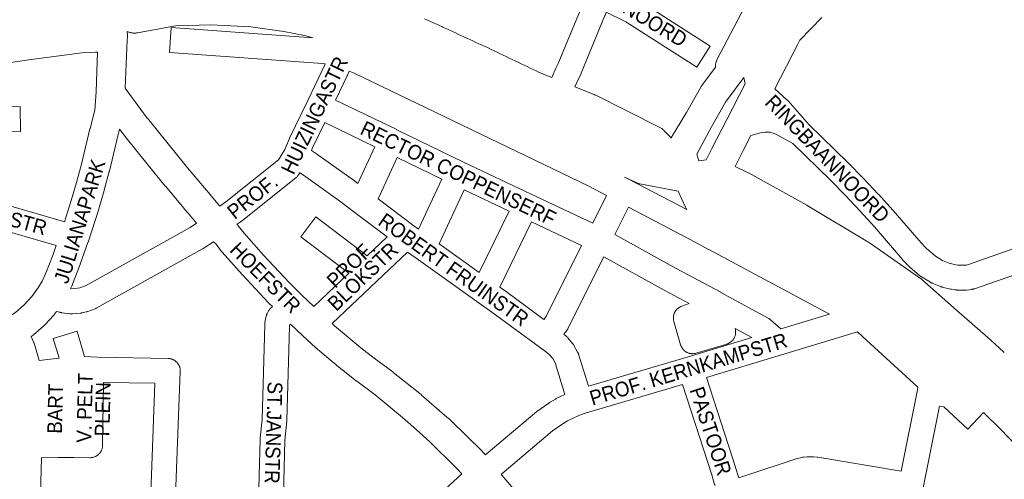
# Model space of a CAD drawing. Header units: metres. Extents: x 123819 to 142731, y 393440 to 405763.
# Tile 205 of 256: x 133947 to 134461, y 398452 to 398692. Entities that reach past the tile are written whole.
import ezdxf
from ezdxf.enums import TextEntityAlignment as Align

# ---------------------------------------------------------------- set-up
doc = ezdxf.new("R2010")
doc.units = ezdxf.units.M
doc.header["$MEASUREMENT"] = 0
for name, color, linetype, lineweight in [('gs-anno-wegen algemeen tekst', 7, 'Continuous', 0), ('gs-knt-aanvullende hoofdweg', 7, 'Continuous', 0), ('gs-knt-hoofdweg', 7, 'Continuous', 0), ('gs-knt-wegen algemeen', 7, 'Continuous', 0)]:
    doc.layers.add(name, color=color, linetype=linetype, lineweight=lineweight)
doc.styles.add('Style-Arial', font='arial.ttf')

msp = doc.modelspace()

# ---------------------------------------------------------------- linework, layer by layer
at = {"layer": 'gs-knt-aanvullende hoofdweg', "color": 7, "linetype": 'Continuous', "flags": 128}
for points in [[(134003.35, 398686.23), (134003.49, 398684.32), (134003.51, 398684.01), (134003.52, 398683.7), (134003.51, 398683.39), (134003.43, 398681.63), (134002.28, 398656.64)], [(134354.43, 398681.64), (134353.45, 398679.69), (134353.42, 398679.62), (134341.43, 398656.26)], [(134354.43, 398681.65), (134354.43, 398681.64)], [(133987.16, 398654.75), (133987.17, 398654.96), (133987.81, 398675.41)], [(134287.33, 398630.7), (134287.33, 398630.72), (134287.36, 398630.8), (134287.46, 398631.02), (134287.5, 398631.11), (134287.53, 398631.17), (134287.56, 398631.23), (134287.6, 398631.32), (134287.67, 398631.47), (134287.71, 398631.54), (134287.73, 398631.57), (134287.75, 398631.61), (134287.91, 398631.9), (134289.84, 398635.09), (134295.19, 398643.94), (134302.72, 398657.19), (134302.88, 398657.45), (134303.05, 398657.71), (134303.23, 398657.96), (134310.44, 398667.64)], [(134305.52, 398619.26), (134308.37, 398624.8), (134308.37, 398624.81), (134316.3, 398640.28), (134316.3, 398640.29), (134316.31, 398640.31), (134325.9, 398658.89), (134325.11, 398662.17), (134315.55, 398649.36), (134308.26, 398636.54), (134300.71, 398622.11), (134301.74, 398618.73)], [(134002.28, 398656.64), (134010.48, 398645.53), (134010.5, 398645.51), (134013.87, 398641), (134013.88, 398640.99), (134034.85, 398615.06), (134034.85, 398615.06), (134046.62, 398601.06), (134048, 398599.46), (134048.07, 398599.38), (134051.65, 398595.11)], [(133970.57, 398586.84), (133974.18, 398597.98), (133976.94, 398607.44), (133979.52, 398616.96), (133983.95, 398635.43), (133983.98, 398635.58), (133986.5, 398645.18), (133987.16, 398654.69)], [(133987.16, 398654.69), (133987.16, 398654.75)], [(133987.16, 398654.69), (133987.16, 398654.75)], [(134039.51, 398586.19), (134035.19, 398591.32), (134033.13, 398593.71), (134033.06, 398593.79), (134023.31, 398605.45), (134023.3, 398605.46), (134023.24, 398605.54), (134023.22, 398605.56), (134013.63, 398617.33), (134013.6, 398617.37), (134002.11, 398631.65), (134002.1, 398631.66), (134002.09, 398631.68), (134001.93, 398631.89), (133999.42, 398635.24), (133998.53, 398631.85), (133994.1, 398613.35), (133994.04, 398613.14), (133991.42, 398603.45), (133991.38, 398603.3), (133988.56, 398593.66), (133988.5, 398593.46), (133982.93, 398576.24), (133982.86, 398576.04), (133978.85, 398564.71), (133978.78, 398564.52), (133974.87, 398554.35), (133974.74, 398554.05), (133974.61, 398553.75), (133973.76, 398552.01)], [(134328.86, 398631.86), (134324.9, 398624.11), (134320.62, 398615.74)], [(134060.66, 398585.51), (134060.87, 398585.29), (134061.1, 398585.04), (134061.31, 398584.78), (134064.34, 398580.89), (134074.54, 398569.48), (134088.09, 398554.98), (134088.1, 398554.96), (134094.54, 398548.52), (134100.7, 398542.64)], [(133940.01, 398536.2), (133945.01, 398539.6), (133949.56, 398543.54), (133953.62, 398547.98), (133957.06, 398552.77), (133958.95, 398555.92), (133960.96, 398560.05), (133964.72, 398569.82), (133966.38, 398574.5)], [(134079.2, 398542.6), (134077.37, 398544.45), (134077.35, 398544.48), (134077.2, 398544.63), (134063.5, 398559.29), (134063.39, 398559.41), (134052.97, 398571.07), (134052.8, 398571.27), (134052.64, 398571.46), (134049.76, 398575.16), (134048.43, 398576.47)], [(133966.55, 398540.15), (133965.42, 398538.66), (133965.38, 398538.62), (133965.21, 398538.41), (133965.19, 398538.39), (133965, 398538.17), (133960.35, 398533.08), (133960.15, 398532.87), (133960.05, 398532.77), (133960.01, 398532.73), (133959.94, 398532.67), (133959.72, 398532.47), (133954.52, 398527.96), (133954.29, 398527.78), (133954.18, 398527.69), (133954.14, 398527.66), (133954.06, 398527.6), (133953.83, 398527.43), (133953.24, 398527.03)], [(134178.07, 398455.42), (134175.08, 398458.56), (134161.26, 398472.03), (134154.19, 398478.5), (134146.99, 398484.83), (134132.81, 398496.57), (134123.26, 398503.66), (134123.1, 398503.78), (134115.97, 398509.37), (134115.78, 398509.52), (134101.88, 398521.17), (134101.7, 398521.33), (134094.95, 398527.38), (134094.78, 398527.54), (134088.52, 398533.5)], [(134110.29, 398533.79), (134111.63, 398532.6), (134125.33, 398521.11), (134132.29, 398515.66), (134141.92, 398508.51), (134142.13, 398508.35), (134142.23, 398508.27), (134156.77, 398496.67), (134157.03, 398496.45), (134157.04, 398496.44), (134170.26, 398484.88), (134170.26, 398484.87), (134171.49, 398483.9), (134171.71, 398483.73), (134171.78, 398483.66), (134171.81, 398483.63), (134171.85, 398483.6), (134171.92, 398483.54), (134172.12, 398483.35), (134188.74, 398466.93), (134188.87, 398466.8), (134188.99, 398466.66), (134190.29, 398465.25)], [(134198.57, 398455.15), (134198.88, 398454.73), (134236.02, 398411.37)]]:
    msp.add_lwpolyline(points, dxfattribs=at)
at = {"layer": 'gs-knt-hoofdweg', "color": 7, "linetype": 'Continuous', "flags": 128}
for points in [[(134158.5, 398692.87), (134160.09, 398692.16), (134161.67, 398691.44), (134163.25, 398690.73), (134164.83, 398690.01), (134166.41, 398689.29), (134167.98, 398688.57), (134168.1, 398688.52), (134169.68, 398687.8), (134171.25, 398687.08), (134172.83, 398686.36), (134174.4, 398685.63), (134175.97, 398684.91), (134177.55, 398684.19), (134179.12, 398683.46), (134180.69, 398682.73), (134182.26, 398682), (134183.83, 398681.27), (134185.4, 398680.54), (134186.97, 398679.81), (134188.54, 398679.08), (134190.11, 398678.35), (134191.68, 398677.61), (134193.25, 398676.87), (134194.91, 398676.09), (134196.48, 398675.35), (134198.05, 398674.61), (134199.62, 398673.87), (134201.19, 398673.12), (134202.75, 398672.38), (134204.32, 398671.63), (134205.89, 398670.89), (134207.45, 398670.14), (134209.02, 398669.39), (134210.58, 398668.64), (134212.15, 398667.89), (134213.71, 398667.14), (134215.28, 398666.38), (134216.84, 398665.63), (134218.4, 398664.87), (134224.92, 398662.25)], [(134100.18, 398682.95), (134095.9, 398684.14), (134085.2, 398686.26), (134067.88, 398688.58), (134046.98, 398689.76), (134028.65, 398689.15), (134008.66, 398685.5), (134008.3, 398685.45), (134007.94, 398685.41), (134007.58, 398685.38), (134007.21, 398685.37), (134006.85, 398685.38), (134006.49, 398685.41), (134006.13, 398685.45), (134005.77, 398685.51), (134005.41, 398685.58), (134005.06, 398685.67), (134004.71, 398685.78), (134003.35, 398686.23)], [(133987.81, 398675.41), (133986.83, 398675.41), (133979.69, 398675.04), (133952.08, 398671.41), (133952.08, 398671.41), (133952.08, 398671.41)], [(133952.08, 398671.41), (133926.02, 398667.57), (133925.92, 398667.55), (133904.81, 398664.75), (133904.64, 398664.73), (133871.76, 398661.25), (133871.68, 398661.25), (133858.32, 398660)], [(134253.43, 398600.57), (134244.34, 398605.46), (134121.79, 398664.4), (134119.15, 398665.53)], [(134237.02, 398657.39), (134247, 398653.37), (134247.3, 398653.24), (134247.6, 398653.1), (134281.42, 398636.1), (134281.75, 398635.92), (134282.07, 398635.73), (134282.38, 398635.53), (134282.68, 398635.31), (134282.98, 398635.07), (134283.26, 398634.83), (134283.52, 398634.56), (134287.33, 398630.7)], [(134301.74, 398618.73), (134305.52, 398619.26)], [(134320.62, 398615.74), (134327.53, 398612.48), (134327.77, 398612.36), (134328, 398612.23), (134328.01, 398612.23), (134328.01, 398612.23)], [(134262.96, 398610.23), (134265.08, 398609.09), (134295.41, 398593.28)], [(134290.98, 398602.82), (134270.96, 398606.66), (134270.62, 398606.73), (134270.28, 398606.82), (134269.95, 398606.92), (134269.62, 398607.04), (134269.3, 398607.17), (134268.98, 398607.32), (134262.96, 398610.23)], [(134328.01, 398612.23), (134358.07, 398595.5), (134358.29, 398595.37), (134390.78, 398575.87), (134391.01, 398575.72), (134391.24, 398575.57), (134417.42, 398557.3), (134417.67, 398557.11), (134417.92, 398556.92), (134418.15, 398556.72), (134436.12, 398540.74), (134453.93, 398525.26), (134454.07, 398525.13), (134460.89, 398518.91), (134461.14, 398518.68)], [(134295.41, 398593.28), (134295.29, 398593.46), (134295.08, 398593.79), (134294.9, 398594.14), (134294.73, 398594.49), (134290.98, 398602.82)], [(134369.84, 398538.69), (134306.84, 398572.43), (134306.77, 398572.47), (134299.85, 398576.28), (134264.94, 398594.48)], [(134415.85, 398499.25), (134416.08, 398500.52), (134387.08, 398526.98), (134386.86, 398527.2), (134384.52, 398529.54)], [(134527.24, 398401.07), (134527.23, 398401.08), (134521.15, 398408.46), (134504.06, 398428.33), (134485.15, 398450.01), (134466.9, 398470.53), (134459.3, 398478.45), (134450.29, 398487.38)]]:
    msp.add_lwpolyline(points, dxfattribs=at)
at = {"layer": 'gs-knt-wegen algemeen', "color": 7, "linetype": 'Continuous', "flags": 128}
for points in [[(134310.44, 398667.64), (134310.43, 398667.74), (134310.41, 398668.05), (134310.4, 398668.37), (134310.41, 398668.68), (134310.43, 398668.99), (134310.47, 398669.3), (134310.52, 398669.61), (134310.59, 398669.92), (134310.67, 398670.22), (134310.77, 398670.52), (134310.88, 398670.81), (134311.01, 398671.1), (134311.14, 398671.38), (134327.53, 398702.66), (134327.66, 398702.89), (134335.2, 398715.97), (134335.35, 398716.22), (134405.09, 398825.82)], [(134224.92, 398662.25), (134227.32, 398667.38), (134228.36, 398669.58), (134240.58, 398699.23), (134241.34, 398701.71), (134234.24, 398704.61), (134226.67, 398707.29), (134219.11, 398709.45), (134203.51, 398713.31), (134187.74, 398716.4), (134179.9, 398717.64), (134163.9, 398719.57), (134155.99, 398720.23), (134139.94, 398720.97), (134126.44, 398720.94), (134119.96, 398713.97), (134117.91, 398711.6), (134115.65, 398708.99)], [(134365.91, 398693.53), (134354.43, 398681.65)], [(134354.43, 398681.65), (134354.43, 398681.64)], [(134354.43, 398681.64), (134354.43, 398681.64)], [(134051.65, 398595.11), (134054.89, 398597.37), (134082.33, 398619.24), (134085.65, 398624.58), (134088.02, 398630.31), (134088.09, 398630.47), (134088.16, 398630.63), (134097.56, 398650.23), (134106.29, 398668.43), (134106.64, 398669.3)], [(134119.15, 398665.53), (134118.3, 398663.4), (134118.22, 398663.2), (134118.13, 398663), (134112.11, 398650.44)], [(134341.43, 398656.26), (134347.71, 398650.62), (134347.9, 398650.44), (134348.09, 398650.26), (134348.26, 398650.06), (134359.33, 398637.44), (134359.33, 398637.44), (134359.33, 398637.43)], [(134112.11, 398650.44), (134144.02, 398634.99)], [(134132.61, 398626.05), (134106.47, 398638.7), (134099.98, 398625.16), (134099.54, 398624.09)], [(134359.33, 398637.43), (134379.54, 398617.85), (134379.67, 398617.72), (134387.54, 398609.65), (134387.62, 398609.56), (134395.34, 398601.35), (134395.42, 398601.26), (134403, 398592.91), (134403.11, 398592.79), (134417.69, 398575.83), (134420.33, 398573.11), (134425.14, 398569), (134428.89, 398566.75), (134432.27, 398565.36), (134435.85, 398564.49), (134437.03, 398564.31), (134440.31, 398564.27), (134441.23, 398564.24)], [(133927.3, 398633.84), (133918, 398602.12), (133970.16, 398586.97), (133970.57, 398586.84)], [(134144.02, 398634.99), (134144.02, 398634.98), (134144.03, 398634.98)], [(134144.02, 398634.99), (134144.02, 398634.98), (134144.03, 398634.98)], [(134144.03, 398634.98), (134178.97, 398618.06), (134214.18, 398601.37), (134246.34, 398586.12), (134253.43, 398600.57)], [(134444.16, 398551.63), (134441.48, 398551.29), (134441.19, 398551.27), (134440.9, 398551.25), (134440.6, 398551.25), (134436.43, 398551.29), (134436.13, 398551.3), (134435.82, 398551.33), (134435.52, 398551.37), (134433.6, 398551.66), (134433.32, 398551.71), (134433.05, 398551.77), (134428.71, 398552.82), (134428.47, 398552.89), (134428.24, 398552.96), (134428, 398553.04), (134427.77, 398553.13), (134423.48, 398554.9), (134423.26, 398554.99), (134423.04, 398555.1), (134422.82, 398555.21), (134422.61, 398555.33), (134417.98, 398558.11), (134417.75, 398558.26), (134417.53, 398558.41), (134417.31, 398558.57), (134417.1, 398558.74), (134411.64, 398563.41), (134411.4, 398563.62), (134411.18, 398563.84), (134408.2, 398566.92), (134408.07, 398567.06), (134407.95, 398567.2), (134393.3, 398584.23), (134385.82, 398592.47), (134378.18, 398600.6), (134370.41, 398608.57), (134350.69, 398627.68), (134341.91, 398632.59), (134341.01, 398632.99), (134338.68, 398633.61), (134336.34, 398633.75), (134333.9, 398633.41), (134328.86, 398631.86)], [(134441.24, 398564.24), (134441.88, 398564.46), (134467.74, 398573.41), (134585.92, 398615.76), (134633.85, 398633.13), (134635.17, 398633.63)], [(134123.81, 398606.87), (134132.61, 398626.05)], [(134099.54, 398624.09), (134102.67, 398622.04), (134102.89, 398621.89), (134122.02, 398608.23), (134122.18, 398608.12), (134123.81, 398606.87)], [(134155.36, 398583.03), (134167.54, 398609.13), (134144.33, 398620.37), (134134.43, 398598.8)], [(134642.88, 398622.61), (134638.38, 398620.92), (134638.32, 398620.9), (134590.32, 398603.5), (134472.1, 398561.14), (134472.03, 398561.11), (134445.49, 398551.94), (134445.3, 398551.88), (134445.14, 398551.83), (134444.99, 398551.79), (134444.84, 398551.75), (134444.68, 398551.72), (134444.52, 398551.68), (134444.36, 398551.66), (134444.21, 398551.63), (134444.17, 398551.63)], [(134093.47, 398612.5), (134092.8, 398611.42), (134092.63, 398611.15), (134092.44, 398610.89), (134092.24, 398610.64), (134092.03, 398610.41), (134091.8, 398610.18), (134091.57, 398609.96), (134091.33, 398609.76), (134062.85, 398587.06), (134062.68, 398586.93), (134062.51, 398586.81), (134060.66, 398585.51)], [(134128.69, 398569.15), (134139.04, 398578.96), (134122.4, 398591.59), (134114.37, 398597.69), (134095.43, 398611.22), (134093.47, 398612.5)], [(134187.12, 398560.41), (134202.66, 398592.42), (134179.29, 398603.5), (134166.15, 398575.35)], [(134134.43, 398598.8), (134152.94, 398584.75), (134155.36, 398583.03)], [(134264.94, 398594.48), (134257.93, 398580.19), (134289.87, 398562.6), (134313.2, 398550.08), (134313.23, 398550.06), (134337.97, 398536.58), (134338.22, 398536.44), (134338.46, 398536.29), (134338.69, 398536.13), (134338.92, 398535.95), (134339.14, 398535.77), (134344.56, 398531.03)], [(133966.38, 398574.5), (133908.1, 398591.44)], [(133973.76, 398552.01), (133974.41, 398551.93), (133977.5, 398552.17), (133978.69, 398552.44), (133981.55, 398553.53), (134036.15, 398583.98), (134039.51, 398586.19)], [(134220.81, 398535.93), (134222.01, 398537.54), (134240.55, 398574.46), (134214.43, 398586.84), (134197.87, 398552.75)], [(134048.43, 398576.47), (134043.1, 398572.97), (134042.9, 398572.84), (134042.7, 398572.72)], [(134166.15, 398575.35), (134187.12, 398560.41)], [(134042.7, 398572.72), (133987.49, 398541.93), (133987.21, 398541.78), (133986.93, 398541.65), (133986.64, 398541.53), (133982.9, 398540.11), (133982.61, 398540), (133982.32, 398539.91), (133982.01, 398539.84), (133979.9, 398539.36), (133979.59, 398539.3), (133979.28, 398539.25), (133978.96, 398539.22), (133974.75, 398538.9), (133974.49, 398538.89), (133974.23, 398538.88), (133973.97, 398538.89), (133973.71, 398538.9), (133973.45, 398538.93), (133969.18, 398539.46), (133969.07, 398539.48), (133968.87, 398539.51), (133968.76, 398539.53), (133968.56, 398539.57), (133968.45, 398539.6), (133968.25, 398539.65), (133968.14, 398539.68), (133966.55, 398540.15)], [(134231.79, 398496.73), (134226.68, 398513.25), (134225.45, 398515.5), (134223.72, 398517.53), (134222.36, 398518.66), (134218.33, 398521.59), (134218.3, 398521.61), (134193.64, 398539.78), (134185.83, 398545.34), (134154.18, 398567.89), (134149.68, 398571.1), (134133.63, 398555.9)], [(134329.38, 398526.44), (134320.59, 398531.23), (134320.63, 398531.1), (134320.71, 398530.79), (134320.78, 398530.47), (134320.83, 398530.16), (134320.87, 398529.84), (134320.89, 398529.52), (134320.89, 398529.2), (134320.88, 398528.89), (134320.86, 398528.57), (134320.82, 398528.25), (134320.76, 398527.94), (134320.69, 398527.63), (134320.6, 398527.32), (134320.5, 398527.02), (134320.38, 398526.72), (134320.25, 398526.43), (134320.1, 398526.14), (134319.94, 398525.87), (134319.77, 398525.6), (134319.58, 398525.34), (134319.38, 398525.09), (134319.17, 398524.85), (134318.95, 398524.62), (134318.72, 398524.4), (134318.47, 398524.2), (134318.22, 398524), (134317.96, 398523.82), (134317.69, 398523.65), (134317.41, 398523.5), (134317.12, 398523.35), (134316.83, 398523.23), (134316.53, 398523.11), (134316.23, 398523.02), (134300.26, 398518.3), (134299.96, 398518.22), (134299.66, 398518.16), (134299.35, 398518.1), (134299.04, 398518.07), (134298.73, 398518.05), (134298.42, 398518.04), (134298.11, 398518.05), (134297.8, 398518.07), (134297.49, 398518.11), (134297.18, 398518.16), (134296.88, 398518.22), (134296.58, 398518.3), (134296.28, 398518.4), (134295.99, 398518.51), (134295.7, 398518.63), (134295.42, 398518.77), (134295.15, 398518.92), (134294.88, 398519.08), (134294.63, 398519.26), (134294.38, 398519.45), (134294.14, 398519.64), (134293.91, 398519.85), (134293.69, 398520.08), (134293.48, 398520.31), (134293.28, 398520.55), (134293.1, 398520.8), (134292.92, 398521.06), (134292.76, 398521.32), (134292.62, 398521.6), (134292.48, 398521.88), (134292.36, 398522.17), (134292.25, 398522.46), (134292.16, 398522.76), (134288.67, 398534.93), (134288.6, 398535.23), (134288.53, 398535.54), (134288.48, 398535.85), (134288.45, 398536.15), (134288.43, 398536.46), (134288.42, 398536.77), (134288.43, 398537.09), (134288.46, 398537.4), (134288.5, 398537.7), (134288.55, 398538.01), (134288.62, 398538.31), (134288.7, 398538.61), (134288.8, 398538.91), (134288.91, 398539.2), (134289.04, 398539.48), (134289.17, 398539.76), (134289.33, 398540.03), (134289.49, 398540.3), (134289.67, 398540.55), (134289.85, 398540.8), (134290.06, 398541.04), (134290.27, 398541.26), (134290.49, 398541.48), (134290.72, 398541.69), (134290.96, 398541.88), (134291.21, 398542.07), (134291.47, 398542.24), (134291.74, 398542.4), (134292.01, 398542.54), (134292.29, 398542.68), (134292.58, 398542.8), (134292.87, 398542.9), (134296.68, 398544.17), (134283.68, 398551.15), (134283.62, 398551.18), (134252.14, 398568.52), (134233.39, 398531.18), (134233.25, 398530.93), (134233.11, 398530.68), (134232.95, 398530.44), (134232.79, 398530.21), (134231.27, 398528.18)], [(134441.23, 398564.24), (134441.24, 398564.24)], [(134441.23, 398564.24), (134441.24, 398564.24)], [(134133.63, 398555.9), (134110.29, 398533.79)], [(134133.63, 398555.9), (134133.63, 398555.9), (134133.63, 398555.9)], [(134133.63, 398555.9), (134133.63, 398555.9), (134133.63, 398555.9)], [(134197.87, 398552.75), (134201.32, 398550.29), (134220.81, 398535.93)], [(134444.17, 398551.63), (134444.16, 398551.63)], [(134444.17, 398551.63), (134444.16, 398551.63)], [(134444.17, 398551.63), (134444.17, 398551.63)], [(134444.17, 398551.63), (134444.17, 398551.63)], [(134071.23, 398415.95), (134072.71, 398473.47), (134072.72, 398473.72), (134072.74, 398473.96), (134073.74, 398483.84), (134075.12, 398533.15), (134075.13, 398533.41), (134075.15, 398533.67), (134075.19, 398533.92), (134075.44, 398535.63), (134075.48, 398535.88), (134075.53, 398536.13), (134075.59, 398536.37), (134076.04, 398538.04), (134076.12, 398538.31), (134076.21, 398538.58), (134076.31, 398538.84), (134076.43, 398539.1), (134076.74, 398539.78), (134076.88, 398540.07), (134077.04, 398540.34), (134077.21, 398540.61), (134077.39, 398540.88), (134077.59, 398541.13), (134077.79, 398541.37), (134078.01, 398541.6), (134078.24, 398541.82), (134078.48, 398542.03), (134078.73, 398542.23), (134079.09, 398542.5), (134079.2, 398542.6)], [(134344.56, 398531.03), (134369.84, 398538.69)], [(134088.52, 398533.5), (134088.25, 398533.24), (134088.12, 398532.4), (134086.75, 398483.24), (134086.74, 398483), (134086.72, 398482.76), (134085.72, 398472.89), (134084.24, 398415.48)], [(134231.27, 398528.18), (134232.48, 398527.17), (134232.69, 398526.99), (134232.89, 398526.8), (134233.08, 398526.61), (134233.26, 398526.4), (134235.79, 398523.44), (134235.96, 398523.23), (134236.12, 398523.02), (134236.27, 398522.8), (134236.41, 398522.57), (134236.55, 398522.34), (134238.42, 398518.93), (134238.54, 398518.7), (134238.65, 398518.46), (134238.75, 398518.22), (134238.84, 398517.97), (134238.92, 398517.72), (134244.08, 398501.07)], [(134384.52, 398529.54), (134344.88, 398517.53), (134305.66, 398505.64)], [(133953.24, 398527.03), (133954.69, 398523.8), (133954.81, 398523.53), (133954.91, 398523.26), (133955, 398522.97), (133957.47, 398514.56)], [(134244.08, 398501.07), (134295.56, 398516.19), (134329.38, 398526.44)], [(134031.09, 398508.8), (134027.61, 398416.43)], [(134014.58, 398416.55), (134017.83, 398502.65), (133991.03, 398503.09), (133990.51, 398470.18), (133990.5, 398469.87), (133990.47, 398469.56), (133990.43, 398469.25), (133990.37, 398468.95), (133990.3, 398468.65), (133990.22, 398468.35), (133990.12, 398468.05), (133990.01, 398467.77), (133989.88, 398467.48), (133989.74, 398467.21), (133989.59, 398466.94), (133989.42, 398466.67), (133989.24, 398466.42), (133989.05, 398466.17), (133988.85, 398465.94), (133988.64, 398465.71), (133988.42, 398465.5), (133988.19, 398465.29), (133987.94, 398465.1), (133987.69, 398464.92), (133987.43, 398464.75), (133987.17, 398464.59), (133986.89, 398464.45), (133986.61, 398464.32), (133986.32, 398464.2), (133986.03, 398464.09), (133985.73, 398464), (133985.43, 398463.93), (133985.13, 398463.87), (133984.82, 398463.82), (133984.52, 398463.79), (133984.21, 398463.77), (133983.9, 398463.77), (133975.74, 398463.9), (133967.58, 398463.79), (133958.72, 398463.66)], [(134293.18, 398501.92), (134241.83, 398486.84), (134239.04, 398485.78), (134233.22, 398482.97), (134230.67, 398481.47), (134225.39, 398477.7), (134198.84, 398455.37), (134198.67, 398455.22), (134198.57, 398455.15)], [(134310.14, 398449.3), (134310.05, 398449.55), (134309.96, 398449.85), (134308.43, 398454.88), (134293.18, 398501.92)], [(134305.66, 398505.64), (134320.84, 398458.83), (134320.87, 398458.71), (134322.37, 398453.77), (134322.56, 398453.25)], [(134407.32, 398456.78), (134415.83, 398499.18), (134415.85, 398499.24)], [(134415.85, 398499.24), (134415.85, 398499.25), (134415.85, 398499.25)], [(134415.85, 398499.24), (134415.85, 398499.25), (134415.85, 398499.25)], [(134190.29, 398465.25), (134190.72, 398465.55), (134217.21, 398487.83), (134217.41, 398488), (134217.62, 398488.15), (134223.34, 398492.23), (134223.57, 398492.39), (134223.8, 398492.53), (134226.83, 398494.32), (134227.07, 398494.46), (134227.32, 398494.58), (134231.79, 398496.73)], [(133958.72, 398463.66), (133957.46, 398419.2), (133957.45, 398417.14)], [(134322.56, 398453.25), (134326.28, 398454.46), (134352.01, 398463.05), (134352.28, 398463.13), (134352.54, 398463.2), (134355.51, 398463.92), (134355.8, 398463.98), (134356.1, 398464.03), (134356.39, 398464.07), (134358.28, 398464.26), (134358.51, 398464.28), (134358.74, 398464.29), (134358.97, 398464.29), (134360.86, 398464.28), (134361.09, 398464.27), (134361.32, 398464.26), (134361.55, 398464.24), (134363.43, 398464.03), (134363.6, 398464.01), (134363.77, 398463.98), (134407.32, 398456.78)], [(134084.24, 398415.48), (134109.18, 398415.48), (134111.23, 398415.7), (134124.15, 398418.74), (134126.04, 398419.65), (134126.27, 398419.75), (134126.51, 398419.85), (134131.75, 398421.89), (134131.93, 398421.96), (134132.12, 398422.02), (134144.55, 398426.01), (134147.44, 398427.42), (134153.79, 398433.02), (134178.07, 398455.42)]]:
    msp.add_lwpolyline(points, dxfattribs=at)
for points in [[(134257.2, 398708.88), (134269.74, 398702.75), (134269.95, 398702.64), (134270.17, 398702.52), (134270.38, 398702.39), (134307.63, 398678.64, -0.385101), (134307.63, 398678.63), (134300.64, 398667.67, -0.385103), (134300.63, 398667.66), (134263.69, 398691.22), (134253.3, 398696.29), (134252.93, 398695.1), (134252.84, 398694.82), (134252.73, 398694.54), (134240.34, 398664.47), (134240.21, 398664.19), (134239.11, 398661.85), (134237.02, 398657.39)], [(134106.64, 398669.3), (134105.33, 398669.53), (134025.44, 398675.26, -0.38433), (134025.43, 398675.27), (134026.36, 398688.23, -0.384328), (134026.37, 398688.24), (134100.18, 398682.95)], [(133860.59, 398618.95), (133868.74, 398616.56), (133905.5, 398605.77), (133913.69, 398633.69), (133908.74, 398633.64, -0.385168), (133908.73, 398633.65), (133908.59, 398646.65, -0.385165), (133908.6, 398646.66), (133922.34, 398646.8), (133947.51, 398647.08, -0.385164), (133947.52, 398647.07), (133947.66, 398634.07, -0.385166), (133947.66, 398634.06), (133927.3, 398633.84)], [(134100.7, 398542.64), (134119.11, 398560.08), (134094.01, 398579.12, -0.384636), (134094.01, 398579.13), (134101.87, 398589.49, -0.384637), (134101.88, 398589.49), (134128.69, 398569.15)], [(133957.47, 398514.56), (133967.8, 398515.79), (133964.77, 398526.03, -0.384579), (133964.78, 398526.04), (133977.24, 398529.73, -0.384577), (133977.26, 398529.72), (133981.17, 398516.51), (133987.99, 398516.17), (134024.69, 398515.55), (134025.01, 398515.54), (134025.32, 398515.51), (134025.63, 398515.47), (134025.94, 398515.41), (134026.24, 398515.34), (134026.54, 398515.25), (134026.84, 398515.15), (134027.13, 398515.03), (134027.42, 398514.9), (134027.7, 398514.76), (134027.97, 398514.6), (134028.23, 398514.43), (134028.49, 398514.25), (134028.74, 398514.06), (134028.97, 398513.85), (134029.2, 398513.63), (134029.42, 398513.41), (134029.62, 398513.17), (134029.81, 398512.92), (134029.99, 398512.66), (134030.16, 398512.4), (134030.32, 398512.12), (134030.46, 398511.84), (134030.59, 398511.56), (134030.7, 398511.27), (134030.8, 398510.97), (134030.89, 398510.67), (134030.96, 398510.36), (134031.01, 398510.05), (134031.06, 398509.74), (134031.08, 398509.43), (134031.09, 398509.11), (134031.09, 398508.8), (134031.09, 398508.8), (134031.09, 398508.8)], [(134450.29, 398487.38), (134442.15, 398478.62, -0.36823), (134442.14, 398478.62), (134429.63, 398490.24), (134427.39, 398490.58), (134418.85, 398448.08), (134414.96, 398427.75), (134413.74, 398417.23), (134411.1, 398364.9)]]:
    msp.add_lwpolyline(points, format="xyb", dxfattribs=at)

# ---------------------------------------------------------------- texts
at = {"layer": 'gs-anno-wegen algemeen tekst', "color": 7, "style": 'Style-Arial', "width": 0.909091}
for s, rotation, p in [('NOORD', 329.0836, (134278.9, 398690.39)), ('HUIZINGASTR', 64.3759, (134101.08, 398642.51)), ('RINGBAANNOORD', 314.026, (134368.82, 398619.86)), ('RECTOR COPPENSERF', 334.2382, (134176.16, 398612.19)), ('JULIANAPARK', 72.7863, (133978.57, 398587.16)), ('PROF.', 38.5548, (134068.77, 398600.1)), ('ROBERT FRUINSTR', 324.5384, (134173.78, 398561.92)), ('HOEFSTR', 314.6694, (134075.53, 398557.75)), ('PROF.', 43.7522, (134120.14, 398564.85)), ('BLOKSTR', 43.7522, (134126.32, 398558.33)), ('PROF. KERNKAMPSTR', 16.731, (134296.27, 398510)), ('V. PELT', 88.6667, (133981.17, 398489.8)), ('BART', 88.6667, (133965.76, 398489.35)), ('PLEIN', 88.6667, (133990.57, 398489.07)), ('ST.JANSTR', 268.2241, (134079.76, 398476.83)), ('PASTOOR', 288.2686, (134307.88, 398477.69))]:
    msp.add_text(s, height=7.7, rotation=rotation, dxfattribs=at).set_placement(p, align=Align.MIDDLE_CENTER)
at = {"layer": 'gs-anno-wegen algemeen tekst', "color": 7, "linetype": 'Continuous', "style": 'Style-Arial', "width": 0.909091}
msp.add_text('ST. EUSTATIUSSTR', height=7.7, rotation=344.7694, dxfattribs=at).set_placement((133916.61, 398595.61), align=Align.MIDDLE_CENTER)

doc.saveas('drawing.dxf')
